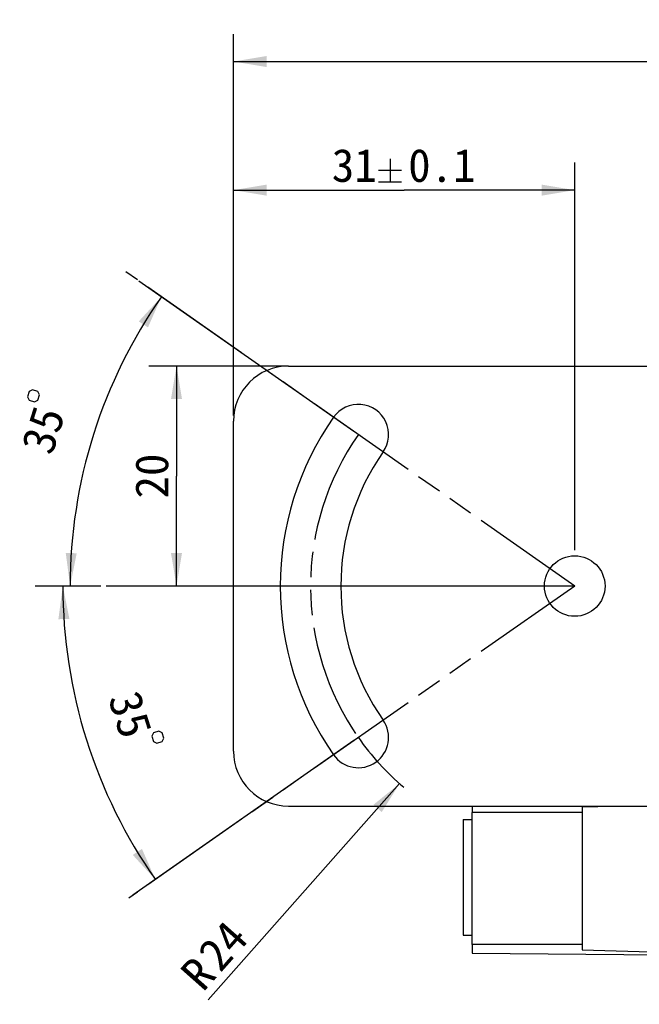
# Model space of a CAD drawing. Header units: millimetres. Extents: x 34 to 413, y 133 to 224.
# Tile 2 of 11: x 130 to 186, y 133 to 222. Entities that reach past the tile are written whole.
import ezdxf
from ezdxf.enums import TextEntityAlignment as Align

# ---------------------------------------------------------------- set-up
doc = ezdxf.new("R2010")
doc.units = ezdxf.units.MM
doc.header["$LTSCALE"] = 23.1
doc.linetypes.add('PHANTOM', pattern=[0.8, 0.45, -0.05, 0.1, -0.05, 0.1, -0.05])
doc.layers.get('0').update_dxf_attribs({"linetype": 'CONTINUOUS'})
for name, color, linetype in [('20_ALL_FEATURES', 7, 'CONTINUOUS'), ('50_ALL_DETAILS', 7, 'CONTINUOUS'), ('51__DRAFT_DIMS', 7, 'CONTINUOUS')]:
    doc.layers.add(name, color=color, linetype=linetype)
doc.styles.get("Standard").update_dxf_attribs({"font": 'simfang.ttf'})
doc.dimstyles.new('DIMSTYLE_1', dxfattribs={"dimtxt": 3, "dimasz": 3, "dimexe": 2.5, "dimexo": 0.5, "dimgap": 0.75, "dimtad": 1, "dimdsep": 46, "dimtxsty": 'STANDARD', "dimblk": '_FILLED', "dimblk1": '_FILLED', "dimblk2": '_FILLED', "dimcen": 0.09, "dimclrt": 3, "dimazin": 2, "dimtp": 0.2, "dimtm": 0.2, "dimtfac": 1, "dimtofl": 0, "dimtmove": 0, "dimatfit": 3, "dimldrblk": '_FILLED', "dimfxl": 1, "dimtolj": 1, "dimarcsym": 0})
doc.dimstyles.new('DIMSTYLE_2', dxfattribs={"dimtxt": 3, "dimasz": 3, "dimexe": 2.5, "dimexo": 0.5, "dimgap": 0.75, "dimtad": 1, "dimdsep": 46, "dimtxsty": 'STANDARD', "dimblk": '_FILLED', "dimblk1": '_FILLED', "dimblk2": '_FILLED', "dimcen": 0.09, "dimclrt": 3, "dimazin": 2, "dimtol": 1, "dimtp": 0.1, "dimtm": 0.1, "dimtfac": 1, "dimtofl": 0, "dimtmove": 0, "dimatfit": 3, "dimldrblk": '_FILLED', "dimfxl": 1, "dimtolj": 1, "dimarcsym": 0})
doc.dimstyles.new('DIMSTYLE_7', dxfattribs={"dimtxt": 3, "dimasz": 3, "dimexe": 2.5, "dimexo": 0.5, "dimgap": 3, "dimtad": 1, "dimdec": 1, "dimdsep": 46, "dimtxsty": 'STANDARD', "dimblk": '_FILLED', "dimblk1": '_FILLED', "dimblk2": '_FILLED', "dimcen": 0.09, "dimclrt": 3, "dimazin": 2, "dimtp": 0.5, "dimtm": 0.5, "dimtfac": 1, "dimtdec": -1, "dimtofl": 0, "dimtmove": 0, "dimatfit": 3, "dimldrblk": '_FILLED', "dimfxl": 1, "dimtolj": 1, "dimarcsym": 0})
doc.dimstyles.new('DIMSTYLE_8', dxfattribs={"dimtxt": 3, "dimasz": 3, "dimexe": 2.5, "dimexo": 0.5, "dimgap": 0.75, "dimtad": 1, "dimdsep": 46, "dimtxsty": 'STANDARD', "dimblk": '_FILLED', "dimblk1": '_FILLED', "dimblk2": '_FILLED', "dimcen": 0.09, "dimclrt": 3, "dimazin": 2, "dimtp": 0.2, "dimtm": 0.2, "dimtfac": 1, "dimtofl": 0, "dimtmove": 0, "dimatfit": 3, "dimldrblk": '_FILLED', "dimfxl": 1, "dimtolj": 1, "dimarcsym": 0})

# ---------------------------------------------------------------- blocks, each defined once
blk = doc.blocks.new('_FILLED')
at = {"color": 0, "linetype": 'ByBlock'}
blk.add_solid([(0, 0), (-1, 0.167), (-1, -0.167)], dxfattribs=at)
blk = doc.blocks.new('*D12')
at = {"layer": '51__DRAFT_DIMS', "color": 4}
for p, q in [((149.574, 186.259), (149.574, 220.935)), ((307.474, 192.985), (307.474, 220.935)), ((149.574, 218.435), (228.524, 218.435)), ((307.474, 218.435), (228.524, 218.435))]:
    blk.add_line(p, q, dxfattribs=at)
at = {"layer": '51__DRAFT_DIMS', "color": 4, "xscale": 3, "yscale": 3, "zscale": 3, "rotation": 180}
blk.add_blockref('_FILLED', (149.574, 218.435), dxfattribs=at)
at = {"layer": '51__DRAFT_DIMS', "color": 4, "xscale": 3, "yscale": 3, "zscale": 3}
blk.add_blockref('_FILLED', (307.474, 218.435), dxfattribs=at)
at = {"layer": '51__DRAFT_DIMS', "color": 3}
for s, p in [('157.9', (223.994, 219.185)), ('0.1', (235.257, 219.185))]:
    blk.add_text(s, height=3, dxfattribs=at).set_placement(p, align=Align.CENTER)
blk = doc.blocks.new('*D14')
at = {"layer": '51__DRAFT_DIMS', "color": 4}
for p, q in [((149.574, 186.259), (149.574, 209.247)), ((180.574, 174.009), (180.574, 209.247)), ((149.574, 206.747), (165.074, 206.747)), ((180.574, 206.747), (165.074, 206.747))]:
    blk.add_line(p, q, dxfattribs=at)
at = {"layer": '51__DRAFT_DIMS', "color": 4, "xscale": 3, "yscale": 3, "zscale": 3, "rotation": 180}
blk.add_blockref('_FILLED', (149.574, 206.747), dxfattribs=at)
at = {"layer": '51__DRAFT_DIMS', "color": 4, "xscale": 3, "yscale": 3, "zscale": 3}
blk.add_blockref('_FILLED', (180.574, 206.747), dxfattribs=at)
at = {"layer": '51__DRAFT_DIMS', "color": 3}
for s, p in [('31', (160.544, 207.497)), ('0.1', (168.502, 207.497))]:
    blk.add_text(s, height=3, dxfattribs=at).set_placement(p, align=Align.CENTER)
blk = doc.blocks.new('*D15')
at = {"layer": '51__DRAFT_DIMS', "color": 4}
for p, q in [((154.074, 190.759), (141.893, 190.759)), ((144.393, 190.759), (144.393, 180.759)), ((144.393, 170.759), (144.393, 180.759)), ((180.074, 170.759), (141.893, 170.759))]:
    blk.add_line(p, q, dxfattribs=at)
at = {"layer": '51__DRAFT_DIMS', "color": 4, "xscale": 3, "yscale": 3, "zscale": 3}
for p, rotation in [((144.393, 190.759), 90), ((144.393, 170.759), 270)]:
    blk.add_blockref('_FILLED', p, dxfattribs=dict(at, rotation=rotation))
at = {"layer": '51__DRAFT_DIMS', "color": 3}
blk.add_text('20', height=3, rotation=90, dxfattribs=at).set_placement((143.643, 180.759), align=Align.CENTER)
blk = doc.blocks.new('*D16')
at = {"layer": '51__DRAFT_DIMS', "color": 4}
for p, q in [((160.505, 184.812), (140.975, 198.487)), ((137.516, 170.759), (132.232, 170.759))]:
    blk.add_line(p, q, dxfattribs=at)
for start, end in [(145, 162.5), (162.5, 180)]:
    blk.add_arc((180.574, 170.759), 45.842, start, end, dxfattribs=at)
for points in [[(141.802, 194.267), (143.023, 197.053), (140.965, 194.814)], [(134.331, 173.774), (134.732, 170.759), (135.33, 173.741)]]:
    blk.add_solid(points, dxfattribs=at)
at = {"layer": '51__DRAFT_DIMS', "color": 3}
blk.add_text('35', height=3, rotation=72.5, dxfattribs=at).set_placement((133.692, 184.493), align=Align.CENTER)
blk = doc.blocks.new('*D17')
at = {"layer": '51__DRAFT_DIMS', "color": 4}
for p, q in [((137.516, 170.759), (131.566, 170.759)), ((160.505, 156.707), (140.429, 142.65))]:
    blk.add_line(p, q, dxfattribs=at)
for start, end in [(180, 197.5), (197.5, 215)]:
    blk.add_arc((180.574, 170.759), 46.508, start, end, dxfattribs=at)
for points in [[(134.663, 167.777), (134.066, 170.759), (133.663, 167.745)], [(140.418, 146.322), (142.477, 144.084), (141.255, 146.869)]]:
    blk.add_solid(points, dxfattribs=at)
at = {"layer": '51__DRAFT_DIMS', "color": 3}
blk.add_text('35', height=3, rotation=-72.5, dxfattribs=at).set_placement((138.779, 158.63), align=Align.CENTER)
blk = doc.blocks.new('*D18')
at = {"layer": '51__DRAFT_DIMS', "color": 4}
blk.add_line((164.656, 152.798), (147.257, 133.163), dxfattribs=at)
at = {"layer": '51__DRAFT_DIMS', "color": 4, "xscale": 3, "yscale": 3, "zscale": 3, "rotation": 48.4528026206}
blk.add_blockref('_FILLED', (164.656, 152.798), dxfattribs=at)
at = {"layer": '51__DRAFT_DIMS', "color": 3}
for s, p in [('24', (151.079, 138.607)), ('R', (148.156, 135.31))]:
    blk.add_text(s, height=3, rotation=48.4528, dxfattribs=at).set_placement(p, align=Align.RIGHT)

msp = doc.modelspace()

# ---------------------------------------------------------------- linework, layer by layer
at = {"layer": '20_ALL_FEATURES', "color": 7}
for p, q in [((154.574, 190.759), (191.574, 190.759)), ((149.574, 155.759), (149.574, 185.759)), ((154.574, 150.759), (191.574, 150.759)), ((171.247, 150.759), (171.247, 150.185)), ((181.235, 150.685), (184.088, 150.759)), ((181.235, 150.685), (181.235, 137.685)), ((170.435, 149.539), (170.435, 139.039)), ((170.435, 149.539), (171.235, 149.539)), ((171.235, 150.185), (171.235, 138.185)), ((181.235, 150.185), (171.235, 150.185)), ((170.435, 139.039), (171.235, 139.039)), ((181.235, 138.185), (171.235, 138.185)), ((171.247, 138.185), (171.247, 137.385)), ((171.247, 137.385), (191.147, 137.211)), ((181.235, 137.685), (191.147, 137.425))]:
    msp.add_line(p, q, dxfattribs=at)
msp.add_circle((180.574, 170.759), 2.75, dxfattribs=at)
for centre, radius, start, end in [((154.574, 185.759), 5, 90, 180), ((160.914, 184.525), 2.75, 325, 145), ((180.574, 170.759), 26.75, 145, 215), ((180.574, 170.759), 21.25, 145, 215), ((160.914, 156.994), 2.75, 215, 35), ((154.574, 155.759), 5, 180, 270)]:
    msp.add_arc(centre, radius, start, end, dxfattribs=at)
at = {"layer": '50_ALL_DETAILS', "color": 7, "linetype": 'PHANTOM'}
for q in [(139.787, 199.319), (138.016, 170.759), (140.053, 142.386)]:
    msp.add_line((180.574, 170.759), q, dxfattribs=at)
msp.add_arc((180.574, 170.759), 24, 145, 215, dxfattribs=at)
at = {"layer": '51__DRAFT_DIMS', "color": 3}
for p, q in [((163.797, 209.597), (163.797, 207.497)), ((162.747, 208.547), (164.847, 208.547)), ((162.747, 207.497), (164.847, 207.497))]:
    msp.add_line(p, q, dxfattribs=at)
for points in [[(131.017, 187.646), (131.494, 187.496), (131.807, 187.659), (131.958, 188.136), (131.794, 188.45), (131.317, 188.6), (131.004, 188.437), (130.853, 187.96), (131.017, 187.646)], [(142.78, 157.581), (142.303, 157.431), (142.14, 157.117), (142.29, 156.641), (142.604, 156.477), (143.08, 156.628), (143.244, 156.941), (143.093, 157.418), (142.78, 157.581)]]:
    msp.add_lwpolyline(points, dxfattribs=at)
at = {"layer": '51__DRAFT_DIMS', "color": 4}
msp.add_arc((180.574, 170.759), 24, 215, 229.64629, dxfattribs=at)

# ---------------------------------------------------------------- dimensions: what is measured, and where the dimension line sits
for base, p2, picture, middle in [((307.474, 218.435), (307.474, 192.485), '*D12', (228.524, 218.435)), ((180.574, 206.747), (180.574, 173.509), '*D14', (165.074, 206.747))]:
    dim = msp.add_linear_dim(base=base, p1=(149.574, 185.759), p2=p2, dimstyle='DIMSTYLE_2', dxfattribs=at)
    dim.commit()
    dim.dimension.update_dxf_attribs({"geometry": picture, "text_midpoint": middle, "dimtype": 160})
for base, line1, line2, picture, middle in [((136.8541, 184.5442), ((161.2899, 184.2623), (160.9144, 184.5252)), ((138.4746, 170.7594), (138.0162, 170.7594)), '*D16', (136.5889, 183.6732)), ((136.21872, 156.7742), ((138.48126, 170.75937), (138.01619, 170.75937)), ((161.29534, 157.26029), (160.91437, 156.99353)), '*D17', (135.89846, 157.83374))]:
    dim = msp.add_angular_dim_2l(base=base, line1=line1, line2=line2, dimstyle='DIMSTYLE_7', dxfattribs=at)
    dim.commit()
    dim.dimension.update_dxf_attribs({"geometry": picture, "text_midpoint": middle, "dimtype": 162})
dim = msp.add_linear_dim(base=(144.393, 170.759), p1=(154.574, 190.759), p2=(180.574, 170.759), angle=270, dimstyle='DIMSTYLE_1', dxfattribs=at)
dim.commit()
dim.dimension.update_dxf_attribs({"geometry": '*D15', "text_midpoint": (144.393, 180.733), "dimtype": 160})
dim = msp.add_radius_dim(center=(180.574, 170.759), mpoint=(164.656, 152.798), text='R<>', dimstyle='DIMSTYLE_8', override={"dimpost": '<>'}, dxfattribs=at)
dim.commit()
dim.dimension.update_dxf_attribs({"geometry": '*D18', "text_midpoint": (149.448, 135.637), "dimtype": 164})

doc.saveas('drawing.dxf')
